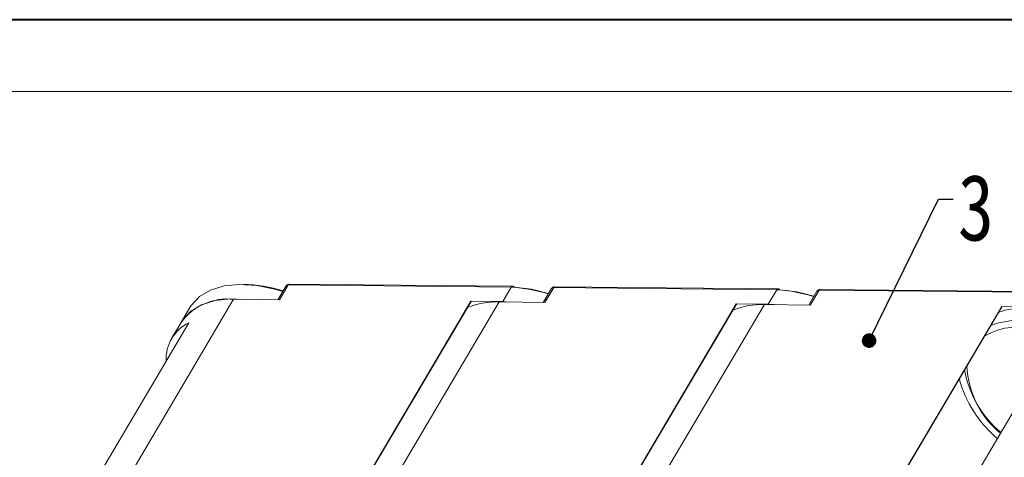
# Model space of a CAD drawing. Header units: millimetres. Extents: x 2934 to 3561, y -490 to -50.
# Tile 21 of 29: x 3228 to 3329, y -95 to -50. Entities that reach past the tile are written whole.
import ezdxf

# ---------------------------------------------------------------- set-up
doc = ezdxf.new("R2010")
doc.units = ezdxf.units.MM
doc.styles.get("Standard").update_dxf_attribs({"font": '仿宋_GB2312.ttf', "width": 0.8})
doc.dimstyles.new('副本 ISO-5', dxfattribs={"dimtxt": 3, "dimasz": 1.5, "dimexe": 1, "dimexo": 0.625, "dimgap": 0.5, "dimtad": 1, "dimtoh": 1, "dimdsep": 46, "dimtxsty": 'Standard', "dimcen": 2.5, "dimadec": 0, "dimazin": 0, "dimtfac": 1, "dimtmove": 0, "dimatfit": 3, "dimfxl": 0, "dimarcsym": 0})

msp = doc.modelspace()

# ---------------------------------------------------------------- linework, layer by layer
at = {"color": 7, "lineweight": 40}
msp.add_line((3555.317, -50.033), (2933.552, -50.033), dxfattribs=at)
at = {"color": 7, "lineweight": 13}
msp.add_line((3547.915, -57.435), (2970.561, -57.435), dxfattribs=at)
at = {"color": 7, "linetype": 'Continuous', "lineweight": 15}
for p, q in [((3255.086, -77.485), (3254.245, -78.908)), ((3254.415, -78.91), (3255.317, -77.383)), ((3255.317, -77.383), (3278.299, -77.611)), ((3278.421, -77.524), (3255.441, -77.296)), ((3278.297, -77.611), (3277.416, -79.103)), ((3278.371, -77.613), (3278.299, -77.611)), ((3282.436, -77.757), (3281.595, -79.18)), ((3281.765, -79.182), (3282.667, -77.655)), ((3282.667, -77.655), (3305.65, -77.883)), ((3305.772, -77.796), (3282.792, -77.568)), ((3305.648, -77.883), (3304.766, -79.375)), ((3305.722, -77.885), (3305.65, -77.883)), ((3309.787, -78.029), (3308.946, -79.452)), ((3309.116, -79.454), (3310.018, -77.927)), ((3310.018, -77.927), (3333, -78.155)), ((3333.122, -78.068), (3310.142, -77.84)), ((3237.327, -99.775), (3249.682, -78.863)), ((3249.682, -78.863), (3254.415, -78.91)), ((3274.136, -79.071), (3261.739, -100.053)), ((3261.766, -100.054), (3274.149, -79.094)), ((3264.677, -100.047), (3277.032, -79.135)), ((3277.416, -79.103), (3274.136, -79.071)), ((3274.149, -79.094), (3274.136, -79.071)), ((3277.032, -79.135), (3281.765, -79.182)), ((3277.416, -79.103), (3278.029, -79.145)), ((3245.176, -79.709), (3244.293, -81.203)), ((3301.487, -79.343), (3289.09, -100.325)), ((3289.116, -100.326), (3301.5, -79.366)), ((3292.028, -100.319), (3304.383, -79.407)), ((3304.766, -79.375), (3301.487, -79.343)), ((3301.5, -79.366), (3301.487, -79.343)), ((3304.383, -79.407), (3309.116, -79.454)), ((3304.766, -79.375), (3305.379, -79.417)), ((3328.837, -79.614), (3316.44, -100.597)), ((3316.467, -100.598), (3328.85, -79.638)), ((3332.117, -79.647), (3328.837, -79.614)), ((3328.85, -79.638), (3328.837, -79.614)), ((3335.54, -81.107), (3324.742, -99.383)), ((3245.052, -81.291), (3234.669, -98.865)), ((3244.28, -81.242), (3243.293, -82.912))]:
    msp.add_line(p, q, dxfattribs=at)
at = {"color": 7, "linetype": 'Continuous', "lineweight": 15, "flags": 128}
for points in [[(3254.755, -78.045), (3253.938, -77.808), (3252.066, -77.436), (3250.298, -77.329), (3248.69, -77.491), (3247.295, -77.916), (3246.157, -78.591), (3245.313, -79.494), (3245.176, -79.709)], [(3278.421, -77.524), (3278.428, -77.525), (3278.436, -77.525)], [(3282.135, -78.267), (3280.377, -77.828), (3278.605, -77.615)], [(3305.772, -77.796), (3305.779, -77.796), (3305.786, -77.797)], [(3309.485, -78.539), (3307.728, -78.1), (3305.955, -77.887)], [(3244.17, -81.428), (3244.408, -81.02), (3245.247, -80.106), (3246.384, -79.422), (3247.781, -78.99), (3249.393, -78.823), (3250.678, -78.873)], [(3330.667, -79.7), (3329.161, -79.989), (3328.501, -80.228)], [(3327.703, -81.578), (3328.363, -81.34), (3329.869, -81.05)]]:
    msp.add_lwpolyline(points, dxfattribs=at)
at = {"color": 7, "linetype": 'Continuous', "lineweight": 15}
for centre, radius, start, end in [((3250.497, -91.449), 14.12, 72.32472, 89.14881), ((3255.284, -77.622), 0.241, 82.23327, 145.31147), ((3255.455, -77.448), 0.152, 95.12048, 155.04518), ((3278.422, -77.639), 0.115, 90.41048, 127.72776), ((3277.428, -92.869), 15.285, 72.18159, 86.46311), ((3282.635, -77.894), 0.241, 82.23327, 145.31147), ((3282.805, -77.719), 0.152, 95.12048, 155.04518), ((3305.773, -77.911), 0.115, 90.41048, 127.72776), ((3304.779, -93.141), 15.285, 72.18159, 86.46311), ((3309.985, -78.166), 0.241, 82.23327, 145.31147), ((3310.156, -77.991), 0.152, 95.12048, 155.04518), ((3249.041, -84.73), 5.902, 83.76866, 143.77608), ((3276.73, -86.931), 7.802, 87.78051, 112.15782), ((3304.081, -87.203), 7.802, 87.78051, 112.15782), ((3246.9, -85.043), 4.182, 116.2325, 182.61732), ((3330.286, -87.812), 6.068, 93.77715, 122.16695), ((3335.737, -84.242), 10.89, 189.99553, 230.09921), ((3334.885, -85.269), 9.651, 182.7844, 230.16108), ((3336.468, -83.729), 12.462, 195.5352, 229.57131)]:
    msp.add_arc(centre, radius, start, end, dxfattribs=at)
for points, knots in [([(3255.441, -77.296), (3255.401, -77.298), (3255.317, -77.304), (3255.206, -77.354), (3255.123, -77.423), (3255.095, -77.483), (3255.084, -77.507)], [0, 0, 0, 0, 0.2566056, 0.5283676, 0.8107029, 1, 1, 1, 1]), ([(3278.299, -77.611), (3278.307, -77.601), (3278.325, -77.575), (3278.342, -77.558), (3278.352, -77.548)], [0, 0, 0, 0, 0.4174922, 1, 1, 1, 1]), ([(3278.48, -77.53), (3278.451, -77.526), (3278.411, -77.52), (3278.372, -77.536), (3278.358, -77.544), (3278.354, -77.547), (3278.352, -77.548)], [0, 0, 0, 0, 0.6342463, 0.8762807, 0.9571168, 1, 1, 1, 1]), ([(3278.371, -77.613), (3278.388, -77.589), (3278.415, -77.553), (3278.457, -77.53), (3278.491, -77.524), (3278.525, -77.531), (3278.566, -77.554), (3278.589, -77.591), (3278.605, -77.615)], [0, 0, 0, 0, 0.23949436, 0.36841069, 0.5000555, 0.63169213, 0.76058497, 1, 1, 1, 1]), ([(3278.496, -77.527), (3278.495, -77.528), (3278.494, -77.528), (3278.491, -77.528), (3278.488, -77.528), (3278.484, -77.528), (3278.478, -77.528), (3278.461, -77.526), (3278.448, -77.525), (3278.438, -77.524)], [0, 0, 0, 0, 0.1468027, 0.2079963, 0.2642727, 0.3194332, 0.377851, 0.5197947, 1, 1, 1, 1]), ([(3282.792, -77.568), (3282.751, -77.57), (3282.667, -77.576), (3282.556, -77.626), (3282.473, -77.695), (3282.446, -77.755), (3282.434, -77.779)], [0, 0, 0, 0, 0.2566056, 0.5283676, 0.8107029, 1, 1, 1, 1]), ([(3305.65, -77.883), (3305.657, -77.873), (3305.676, -77.847), (3305.693, -77.83), (3305.702, -77.82)], [0, 0, 0, 0, 0.4174922, 1, 1, 1, 1]), ([(3305.83, -77.802), (3305.802, -77.798), (3305.762, -77.792), (3305.723, -77.808), (3305.709, -77.816), (3305.704, -77.819), (3305.702, -77.82)], [0, 0, 0, 0, 0.6342463, 0.8762807, 0.9571168, 1, 1, 1, 1]), ([(3305.722, -77.885), (3305.739, -77.861), (3305.765, -77.825), (3305.808, -77.802), (3305.842, -77.796), (3305.875, -77.803), (3305.916, -77.826), (3305.94, -77.863), (3305.955, -77.887)], [0, 0, 0, 0, 0.23949436, 0.36841069, 0.5000555, 0.63169213, 0.76058497, 1, 1, 1, 1]), ([(3305.846, -77.799), (3305.846, -77.8), (3305.845, -77.8), (3305.842, -77.8), (3305.839, -77.8), (3305.835, -77.8), (3305.829, -77.8), (3305.812, -77.798), (3305.799, -77.797), (3305.789, -77.796)], [0, 0, 0, 0, 0.1468027, 0.2079963, 0.2642727, 0.3194332, 0.377851, 0.5197947, 1, 1, 1, 1]), ([(3310.142, -77.84), (3310.102, -77.842), (3310.018, -77.848), (3309.907, -77.898), (3309.824, -77.966), (3309.796, -78.026), (3309.785, -78.051)], [0, 0, 0, 0, 0.2566056, 0.5283676, 0.8107029, 1, 1, 1, 1])]:
    msp.add_open_spline(points, degree=3, knots=knots, dxfattribs=at)

# ---------------------------------------------------------------- texts
at = {"color": 5, "lineweight": 9, "insert": (3324.324, -65.977), "char_height": 6.825, "width": 4.26575, "attachment_point": 1}
msp.add_mtext('3', dxfattribs=at)

# ---------------------------------------------------------------- leaders
at = {"color": 5, "lineweight": 9, "annotation_type": 0, "has_hookline": 1, "hookline_direction": 0, "text_width": 2.361}
msp.add_leader([(3315.169, -83.125), (3322.324, -68.536), (3323.824, -68.536)], dimstyle='副本 ISO-5', override={"dimgap": 0.5, "dimtad": 0, "dimldrblk": 'Dot'}, dxfattribs=at)

doc.saveas('drawing.dxf')
